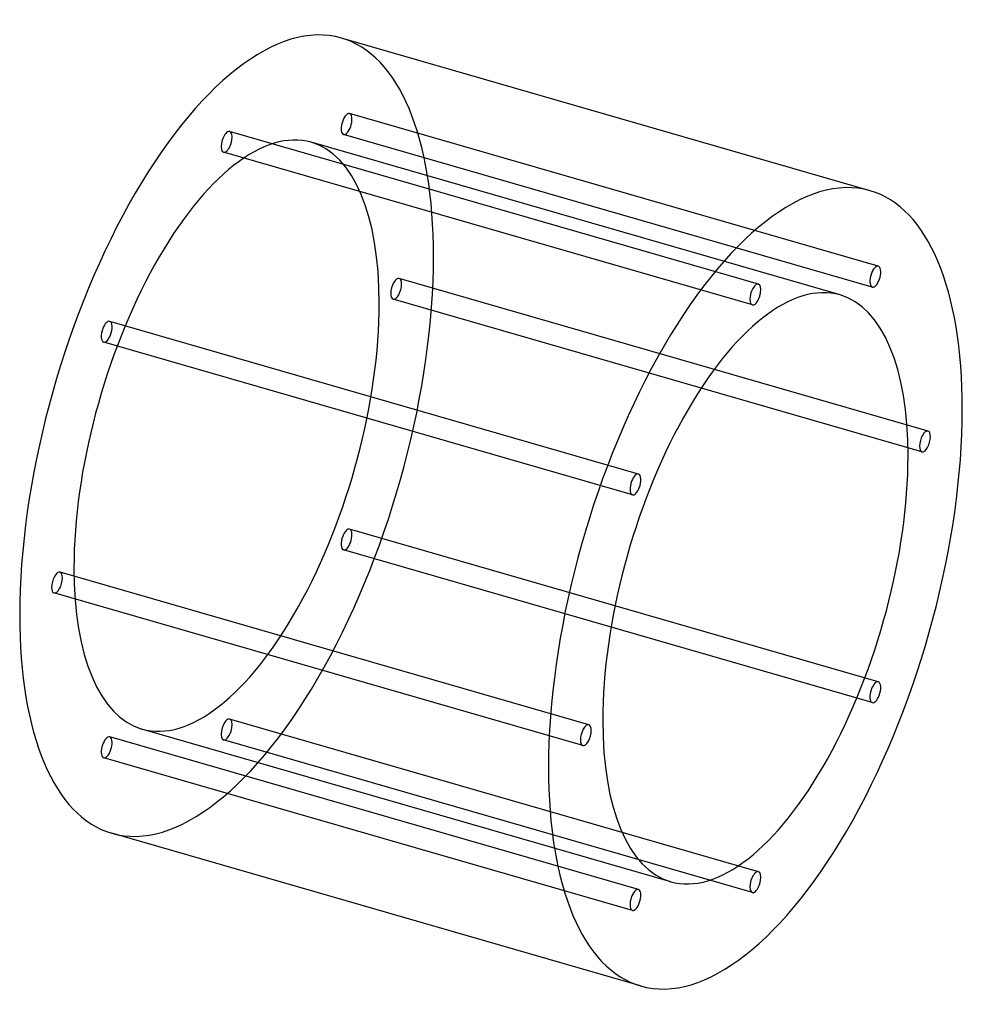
# Model space of a CAD drawing. Header units: millimetres. Extents: x -347 to 347, y -363 to 363.
import ezdxf

# ---------------------------------------------------------------- set-up
doc = ezdxf.new("R2010")
doc.units = ezdxf.units.MM
doc.layers.add('HIDDEN', color=7, linetype='Continuous')
doc.layers.add('THICK', color=7, linetype='Continuous')

msp = doc.modelspace()

# ---------------------------------------------------------------- linework, layer by layer
at = {"layer": 'HIDDEN'}
for p, q in [((285.46, 181.08), (-104.25, 293.58)), ((197.07, 167.94), (-192.64, 280.44)), ((281.03, 165.7), (-108.69, 278.2)), ((257.26, 159.92), (-132.45, 272.42)), ((192.64, 152.57), (-197.07, 265.07)), ((322.07, 59.69), (-67.64, 172.19)), ((317.64, 44.32), (-72.07, 156.82)), ((108.69, 27.98), (-281.03, 140.48)), ((104.25, 12.61), (-285.46, 125.11)), ((285.46, -125.11), (-104.25, -12.61)), ((281.03, -140.48), (-108.69, -27.98)), ((72.07, -156.82), (-317.64, -44.32)), ((67.64, -172.19), (-322.07, -59.69)), ((197.07, -265.07), (-192.64, -152.57)), ((108.69, -278.2), (-281.03, -165.7)), ((132.45, -272.42), (-257.26, -159.92)), ((192.64, -280.44), (-197.07, -167.94)), ((104.25, -293.58), (-285.46, -181.08))]:
    msp.add_line(p, q, dxfattribs=at)
for centre, major_axis, start_param, end_param in [((-194.86, 56.25), (84.59, 293.03), -0.982794, 0), ((-106.47, 285.89), (-2.22, -7.69), -3.141586, -0.197396), ((-106.47, 285.89), (-2.22, -7.69), 0.000007, 2.944197), ((-106.47, 285.89), (-2.22, -7.69), 2.944197, 3.141599), ((-194.86, 56.25), (-62.4, -216.17), -3.141592, -0.982794), ((-194.86, 272.76), (-2.22, -7.69), -2.55359, 0.000007), ((-194.86, 272.76), (-2.22, -7.69), -3.141586, -2.55359), ((-194.86, 272.76), (-2.22, -7.69), 0.588003, 3.141599), ((-106.47, 285.89), (-2.22, -7.69), -0.197396, 0.000007), ((-194.86, 56.25), (-62.4, -216.17), 2.158799, 3.141593), ((-194.86, 272.76), (-2.22, -7.69), 0.000007, 0.588003), ((-194.86, 56.25), (84.59, 293.03), -3.141592, -0.982794), ((-69.86, 164.5), (-2.22, -7.69), -3.141586, -0.982794), ((-69.86, 164.5), (-2.22, -7.69), 0.000007, 2.158799), ((-69.86, 164.5), (-2.22, -7.69), 2.158799, 3.141599), ((-69.86, 164.5), (-2.22, -7.69), -0.982794, 0.000007), ((-194.86, 56.25), (-62.4, -216.17), 0, 2.158799), ((-283.24, 132.8), (-2.22, -7.69), -3.141586, -1.768192), ((-283.24, 132.8), (-2.22, -7.69), 1.373401, 3.141599), ((-283.24, 132.8), (-2.22, -7.69), -1.768192, 0.000007), ((-283.24, 132.8), (-2.22, -7.69), 0.000007, 1.373401), ((-106.47, -20.3), (-2.22, -7.69), -3.141586, -1.768192), ((-106.47, -20.3), (-2.22, -7.69), 1.373401, 3.141599), ((-106.47, -20.3), (-2.22, -7.69), -1.768192, 0.000007), ((-106.47, -20.3), (-2.22, -7.69), 0.000007, 1.373401), ((-194.86, 56.25), (-62.4, -216.17), -0.982794, 0), ((-319.86, -52), (-2.22, -7.69), -3.141586, -0.982794), ((-319.86, -52), (-2.22, -7.69), 0.000007, 2.158799), ((-319.86, -52), (-2.22, -7.69), 2.158799, 3.141599), ((-319.86, -52), (-2.22, -7.69), -0.982794, 0.000007), ((-194.86, -160.26), (-2.22, -7.69), -2.55359, 0.000007), ((-194.86, -160.26), (-2.22, -7.69), -3.141586, -2.55359), ((-194.86, -160.26), (-2.22, -7.69), 0.588003, 3.141599), ((-283.24, -173.39), (-2.22, -7.69), -3.141586, -0.197396), ((-283.24, -173.39), (-2.22, -7.69), 0.000007, 2.944197), ((-283.24, -173.39), (-2.22, -7.69), 2.944197, 3.141599), ((-194.86, -160.26), (-2.22, -7.69), 0.000007, 0.588003), ((-283.24, -173.39), (-2.22, -7.69), -0.197396, 0.000007)]:
    msp.add_ellipse(centre, major_axis=major_axis, ratio=0.433013, start_param=start_param, end_param=end_param, dxfattribs=at)
at = {"layer": 'THICK'}
for p, q in [((279.45, 236.78), (-110.26, 349.28)), ((110.26, -349.28), (-279.45, -236.78))]:
    msp.add_line(p, q, dxfattribs=at)
for centre, major_axis, start_param, end_param in [((-194.86, 56.25), (84.59, 293.03), 0, 2.158799), ((194.86, -56.25), (-84.59, -293.03), -3.141592, -0.982794), ((194.86, -56.25), (-84.59, -293.03), 2.158799, 3.141593), ((283.24, 173.39), (2.22, 7.69), 0.000007, 2.944197), ((283.24, 173.39), (2.22, 7.69), -3.141586, -0.197396), ((283.24, 173.39), (2.22, 7.69), -0.197396, 0.000007), ((194.86, -56.25), (62.4, 216.17), 0, 2.158799), ((194.86, 160.26), (2.22, 7.69), 0.588003, 3.141599), ((194.86, 160.26), (2.22, 7.69), 0.000007, 0.588003), ((194.86, 160.26), (2.22, 7.69), -2.55359, 0.000007), ((194.86, -56.25), (62.4, 216.17), -0.982794, 0), ((283.24, 173.39), (2.22, 7.69), 2.944197, 3.141599), ((194.86, 160.26), (2.22, 7.69), -3.141586, -2.55359), ((194.86, -56.25), (-84.59, -293.03), 0, 2.158799), ((319.86, 52), (2.22, 7.69), 0.000007, 2.158799), ((319.86, 52), (2.22, 7.69), -0.982794, 0.000007), ((319.86, 52), (2.22, 7.69), -3.141586, -0.982794), ((319.86, 52), (2.22, 7.69), 2.158799, 3.141599), ((194.86, -56.25), (62.4, 216.17), -3.141592, -0.982794), ((106.47, 20.3), (2.22, 7.69), 1.373401, 3.141599), ((106.47, 20.3), (2.22, 7.69), 0.000007, 1.373401), ((106.47, 20.3), (2.22, 7.69), -1.768192, 0.000007), ((106.47, 20.3), (2.22, 7.69), -3.141586, -1.768192), ((-194.86, 56.25), (84.59, 293.03), 2.158799, 3.141593), ((283.24, -132.8), (2.22, 7.69), 1.373401, 3.141599), ((283.24, -132.8), (2.22, 7.69), 0.000007, 1.373401), ((283.24, -132.8), (2.22, 7.69), -1.768192, 0.000007), ((283.24, -132.8), (2.22, 7.69), -3.141586, -1.768192), ((69.86, -164.5), (2.22, 7.69), 0.000007, 2.158799), ((69.86, -164.5), (2.22, 7.69), -0.982794, 0.000007), ((194.86, -56.25), (62.4, 216.17), 2.158799, 3.141593), ((69.86, -164.5), (2.22, 7.69), -3.141586, -0.982794), ((69.86, -164.5), (2.22, 7.69), 2.158799, 3.141599), ((194.86, -56.25), (-84.59, -293.03), -0.982794, 0), ((194.86, -272.76), (2.22, 7.69), 0.588003, 3.141599), ((194.86, -272.76), (2.22, 7.69), 0.000007, 0.588003), ((194.86, -272.76), (2.22, 7.69), -2.55359, 0.000007), ((106.47, -285.89), (2.22, 7.69), 0.000007, 2.944197), ((106.47, -285.89), (2.22, 7.69), -3.141586, -0.197396), ((106.47, -285.89), (2.22, 7.69), -0.197396, 0.000007), ((194.86, -272.76), (2.22, 7.69), -3.141586, -2.55359), ((106.47, -285.89), (2.22, 7.69), 2.944197, 3.141599)]:
    msp.add_ellipse(centre, major_axis=major_axis, ratio=0.433013, start_param=start_param, end_param=end_param, dxfattribs=at)

doc.saveas('drawing.dxf')
